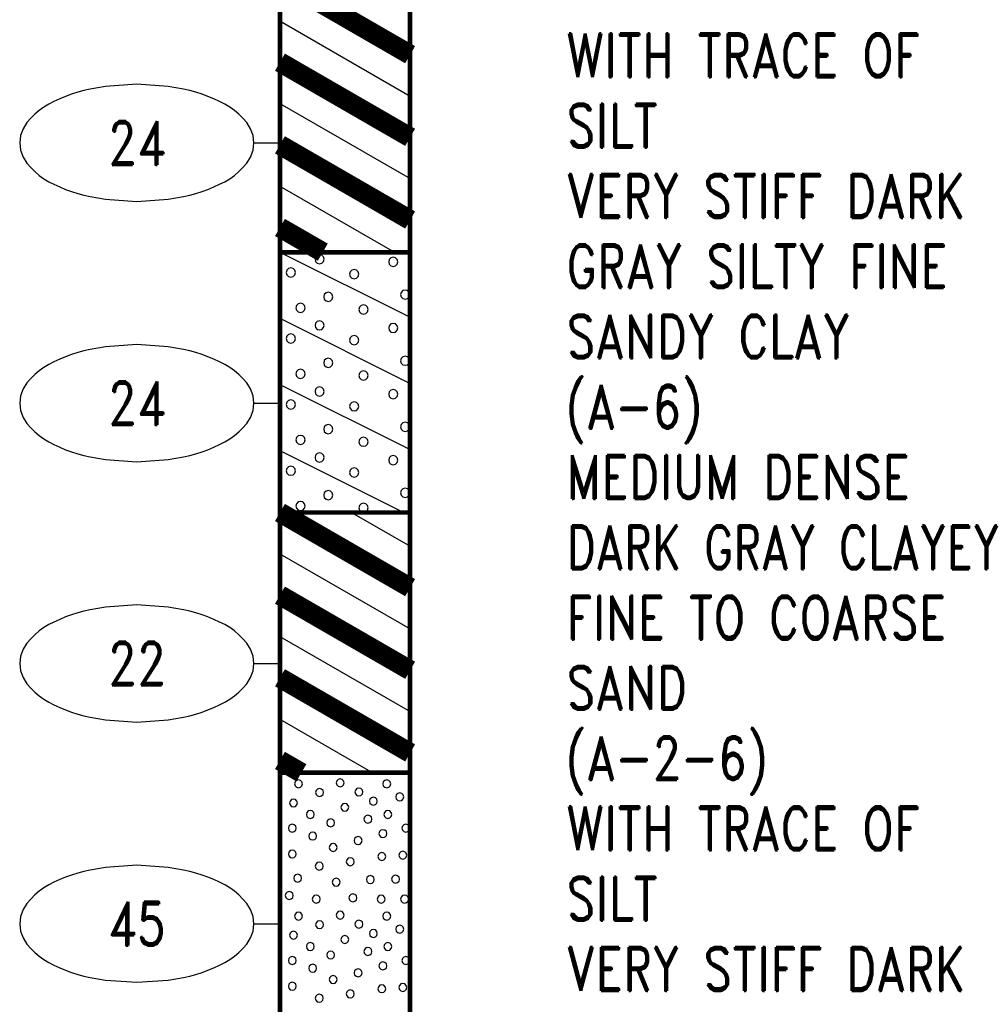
# Model space of a CAD drawing. Extents: x -12 to 875, y 346 to 518.
# Tile 4 of 10: x 413 to 450, y 387 to 425. Entities that reach past the tile are written whole.
import ezdxf
from ezdxf.enums import TextEntityAlignment as Align

# ---------------------------------------------------------------- set-up
doc = ezdxf.new("R2010")
doc.units = 0
doc.linetypes.add('Solid', pattern=[0])
doc.layers.get('0').update_dxf_attribs({"linetype": 'Solid'})
doc.layers.add('EB1-C', color=4, linetype='Solid')
doc.styles.add('ROMAND', font='romand', dxfattribs={"height": 1})

# ---------------------------------------------------------------- blocks, each defined once
blk = doc.blocks.new('DGRFC_NCDOT$NVALUE$ELLIPS')
at = {"color": 7, "linetype": 'Solid'}
blk.add_lwpolyline([(0, -2.5), (1.337, -2.407), (1.998, -2.292), (2.262, -2.231), (2.524, -2.16), (2.783, -2.078), (3.038, -1.985), (3.289, -1.882), (3.536, -1.768), (3.755, -1.657), (3.965, -1.529), (4.165, -1.386), (4.353, -1.227), (4.528, -1.054), (4.689, -0.869), (4.858, -0.606), (4.964, -0.311), (5, 0), (4.964, 0.311), (4.858, 0.606), (4.689, 0.869), (4.528, 1.054), (4.353, 1.227), (4.165, 1.386), (3.965, 1.529), (3.755, 1.657), (3.536, 1.768), (3.289, 1.882), (3.038, 1.985), (2.783, 2.078), (2.524, 2.16), (2.262, 2.231), (1.998, 2.292), (1.337, 2.407), (0, 2.5), (-1.337, 2.407), (-1.998, 2.292), (-2.262, 2.231), (-2.524, 2.16), (-2.783, 2.078), (-3.038, 1.985), (-3.289, 1.882), (-3.536, 1.768), (-3.755, 1.657), (-3.965, 1.529), (-4.165, 1.386), (-4.353, 1.227), (-4.528, 1.054), (-4.689, 0.869), (-4.858, 0.606), (-4.964, 0.311), (-5, 0), (-4.964, -0.311), (-4.858, -0.606), (-4.689, -0.869), (-4.528, -1.054), (-4.353, -1.227), (-4.165, -1.386), (-3.965, -1.529), (-3.755, -1.657), (-3.536, -1.768), (-3.289, -1.882), (-3.038, -1.985), (-2.783, -2.078), (-2.524, -2.16), (-2.262, -2.231), (-1.998, -2.292), (-1.337, -2.407), (0, -2.5)], dxfattribs=at)

msp = doc.modelspace()

# ---------------------------------------------------------------- linework, layer by layer
at = {"layer": 'EB1-C', "color": 7, "linetype": 'Solid', "const_width": 0.178}
for points in [[(422.773, 435.6), (422.773, 415.6)], [(427.773, 415.6), (427.773, 435.6)], [(422.773, 415.6), (427.773, 415.6)], [(422.773, 415.6), (422.773, 405.6)], [(427.773, 405.6), (427.773, 415.6)], [(422.773, 405.6), (427.773, 405.6)], [(422.773, 405.6), (422.773, 395.6)], [(427.773, 395.6), (427.773, 405.6)], [(422.773, 395.6), (427.773, 395.6)], [(422.773, 395.6), (422.773, 375.6)], [(427.773, 375.6), (427.773, 395.6)]]:
    msp.add_lwpolyline(points, dxfattribs=at)
at = {"layer": 'EB1-C', "color": 1, "linetype": 'Solid', "const_width": 0.762}
for points in [[(422.773, 426.075), (427.773, 423.188)], [(422.773, 422.9), (427.773, 420.013)], [(422.773, 419.725), (427.773, 416.838)], [(422.773, 416.55), (424.418, 415.6)], [(422.773, 405.6), (427.773, 402.713)], [(422.773, 402.425), (427.773, 399.538)], [(422.773, 399.25), (427.773, 396.363)], [(422.773, 396.075), (423.596, 395.6)]]:
    msp.add_lwpolyline(points, dxfattribs=at)
at = {"layer": 'EB1-C', "color": 1, "linetype": 'Solid'}
for points in [[(422.773, 424.488), (427.773, 421.601)], [(422.773, 424.488), (427.773, 421.601)], [(422.773, 421.313), (427.773, 418.426)], [(422.773, 421.313), (427.773, 418.426)], [(422.773, 418.138), (427.168, 415.6)], [(422.773, 418.138), (427.168, 415.6)], [(425.523, 405.6), (427.773, 404.301)], [(425.523, 405.6), (427.773, 404.301)], [(422.773, 404.013), (427.773, 401.126)], [(422.773, 404.013), (427.773, 401.126)], [(422.773, 400.838), (427.773, 397.951)], [(422.773, 400.838), (427.773, 397.951)], [(422.773, 397.663), (426.345, 395.6)], [(422.773, 397.663), (426.345, 395.6)]]:
    msp.add_lwpolyline(points, dxfattribs=at)
at = {"layer": 'EB1-C', "color": 7, "linetype": 'Solid'}
for points in [[(421.773, 419.8), (422.773, 419.8)], [(421.773, 409.8), (422.773, 409.8)], [(421.773, 399.8), (422.773, 399.8)], [(421.773, 389.8), (422.773, 389.8)]]:
    msp.add_lwpolyline(points, dxfattribs=at)
at = {"layer": 'EB1-C', "color": 2, "linetype": 'Solid'}
for points in [[(422.773, 415.6), (427.773, 413.1)], [(424.474, 415.327), (424.451, 415.416), (424.386, 415.481), (424.297, 415.505), (424.208, 415.481), (424.143, 415.416), (424.119, 415.327), (424.143, 415.238), (424.208, 415.173), (424.297, 415.15), (424.386, 415.173), (424.451, 415.238), (424.474, 415.327)], [(427.304, 415.225), (427.28, 415.314), (427.215, 415.379), (427.126, 415.403), (427.037, 415.379), (426.972, 415.314), (426.949, 415.225), (426.972, 415.137), (427.037, 415.072), (427.126, 415.048), (427.215, 415.072), (427.28, 415.137), (427.304, 415.225)], [(423.368, 414.824), (423.344, 414.913), (423.279, 414.978), (423.19, 415.002), (423.102, 414.978), (423.036, 414.913), (423.013, 414.824), (423.036, 414.735), (423.102, 414.67), (423.19, 414.646), (423.279, 414.67), (423.344, 414.735), (423.368, 414.824)], [(425.799, 414.758), (425.775, 414.847), (425.71, 414.912), (425.621, 414.935), (425.532, 414.912), (425.467, 414.847), (425.443, 414.758), (425.467, 414.669), (425.532, 414.604), (425.621, 414.58), (425.71, 414.604), (425.775, 414.669), (425.799, 414.758)], [(424.807, 413.883), (424.784, 413.972), (424.718, 414.037), (424.63, 414.061), (424.541, 414.037), (424.476, 413.972), (424.452, 413.883), (424.476, 413.794), (424.541, 413.729), (424.63, 413.705), (424.718, 413.729), (424.784, 413.794), (424.807, 413.883)], [(427.757, 413.969), (427.733, 414.058), (427.668, 414.123), (427.579, 414.147), (427.49, 414.123), (427.425, 414.058), (427.401, 413.969), (427.425, 413.881), (427.49, 413.816), (427.579, 413.792), (427.668, 413.816), (427.733, 413.881), (427.757, 413.969)], [(423.737, 413.466), (423.713, 413.555), (423.648, 413.62), (423.559, 413.644), (423.47, 413.62), (423.405, 413.555), (423.381, 413.466), (423.405, 413.377), (423.47, 413.312), (423.559, 413.288), (423.648, 413.312), (423.713, 413.377), (423.737, 413.466)], [(426.162, 413.4), (426.139, 413.489), (426.074, 413.554), (425.985, 413.578), (425.896, 413.554), (425.831, 413.489), (425.807, 413.4), (425.831, 413.311), (425.896, 413.246), (425.985, 413.222), (426.074, 413.246), (426.139, 413.311), (426.162, 413.4)], [(422.773, 413.06), (427.773, 410.56)], [(424.474, 412.79), (424.45, 412.879), (424.385, 412.944), (424.296, 412.968), (424.208, 412.944), (424.142, 412.879), (424.119, 412.79), (424.142, 412.701), (424.208, 412.636), (424.296, 412.612), (424.385, 412.636), (424.45, 412.701), (424.474, 412.79)], [(427.304, 412.688), (427.28, 412.777), (427.215, 412.842), (427.126, 412.866), (427.037, 412.842), (426.972, 412.777), (426.949, 412.688), (426.972, 412.599), (427.037, 412.534), (427.126, 412.51), (427.215, 412.534), (427.28, 412.599), (427.304, 412.688)], [(423.368, 412.286), (423.344, 412.375), (423.279, 412.44), (423.19, 412.464), (423.102, 412.44), (423.036, 412.375), (423.013, 412.286), (423.036, 412.197), (423.102, 412.132), (423.19, 412.109), (423.279, 412.132), (423.344, 412.197), (423.368, 412.286)], [(425.799, 412.22), (425.775, 412.309), (425.71, 412.374), (425.621, 412.398), (425.532, 412.374), (425.467, 412.309), (425.443, 412.22), (425.467, 412.131), (425.532, 412.066), (425.621, 412.042), (425.71, 412.066), (425.775, 412.131), (425.799, 412.22)], [(427.757, 411.432), (427.733, 411.521), (427.668, 411.586), (427.579, 411.61), (427.49, 411.586), (427.425, 411.521), (427.401, 411.432), (427.425, 411.343), (427.49, 411.278), (427.579, 411.254), (427.668, 411.278), (427.733, 411.343), (427.757, 411.432)], [(424.807, 411.346), (424.784, 411.434), (424.718, 411.5), (424.63, 411.523), (424.541, 411.5), (424.476, 411.434), (424.452, 411.346), (424.476, 411.257), (424.541, 411.192), (424.63, 411.168), (424.718, 411.192), (424.784, 411.257), (424.807, 411.346)], [(423.737, 410.929), (423.713, 411.018), (423.648, 411.083), (423.559, 411.106), (423.47, 411.083), (423.405, 411.018), (423.381, 410.929), (423.405, 410.84), (423.47, 410.775), (423.559, 410.751), (423.648, 410.775), (423.713, 410.84), (423.737, 410.929)], [(426.162, 410.862), (426.139, 410.951), (426.074, 411.016), (425.985, 411.04), (425.896, 411.016), (425.831, 410.951), (425.807, 410.862), (425.831, 410.774), (425.896, 410.709), (425.985, 410.685), (426.074, 410.709), (426.139, 410.774), (426.162, 410.862)], [(422.773, 410.52), (427.773, 408.02)], [(424.474, 410.247), (424.451, 410.336), (424.386, 410.401), (424.297, 410.425), (424.208, 410.401), (424.143, 410.336), (424.119, 410.247), (424.143, 410.158), (424.208, 410.093), (424.297, 410.07), (424.386, 410.093), (424.451, 410.158), (424.474, 410.247)], [(427.304, 410.145), (427.28, 410.234), (427.215, 410.299), (427.126, 410.323), (427.037, 410.299), (426.972, 410.234), (426.949, 410.145), (426.972, 410.057), (427.037, 409.992), (427.126, 409.968), (427.215, 409.992), (427.28, 410.057), (427.304, 410.145)], [(423.368, 409.744), (423.344, 409.833), (423.279, 409.898), (423.19, 409.922), (423.102, 409.898), (423.036, 409.833), (423.013, 409.744), (423.036, 409.655), (423.102, 409.59), (423.19, 409.566), (423.279, 409.59), (423.344, 409.655), (423.368, 409.744)], [(425.799, 409.678), (425.775, 409.767), (425.71, 409.832), (425.621, 409.855), (425.532, 409.832), (425.467, 409.767), (425.443, 409.678), (425.467, 409.589), (425.532, 409.524), (425.621, 409.5), (425.71, 409.524), (425.775, 409.589), (425.799, 409.678)], [(424.807, 408.803), (424.784, 408.892), (424.718, 408.957), (424.63, 408.981), (424.541, 408.957), (424.476, 408.892), (424.452, 408.803), (424.476, 408.714), (424.541, 408.649), (424.63, 408.625), (424.718, 408.649), (424.784, 408.714), (424.807, 408.803)], [(427.757, 408.889), (427.733, 408.978), (427.668, 409.043), (427.579, 409.067), (427.49, 409.043), (427.425, 408.978), (427.401, 408.889), (427.425, 408.801), (427.49, 408.736), (427.579, 408.712), (427.668, 408.736), (427.733, 408.801), (427.757, 408.889)], [(423.737, 408.386), (423.713, 408.475), (423.648, 408.54), (423.559, 408.564), (423.47, 408.54), (423.405, 408.475), (423.381, 408.386), (423.405, 408.297), (423.47, 408.232), (423.559, 408.208), (423.648, 408.232), (423.713, 408.297), (423.737, 408.386)], [(426.162, 408.32), (426.139, 408.409), (426.074, 408.474), (425.985, 408.498), (425.896, 408.474), (425.831, 408.409), (425.807, 408.32), (425.831, 408.231), (425.896, 408.166), (425.985, 408.142), (426.074, 408.166), (426.139, 408.231), (426.162, 408.32)], [(422.773, 407.98), (427.533, 405.6)], [(424.474, 407.71), (424.45, 407.799), (424.385, 407.864), (424.296, 407.888), (424.208, 407.864), (424.142, 407.799), (424.119, 407.71), (424.142, 407.621), (424.208, 407.556), (424.296, 407.532), (424.385, 407.556), (424.45, 407.621), (424.474, 407.71)], [(427.304, 407.608), (427.28, 407.697), (427.215, 407.762), (427.126, 407.786), (427.037, 407.762), (426.972, 407.697), (426.949, 407.608), (426.972, 407.519), (427.037, 407.454), (427.126, 407.43), (427.215, 407.454), (427.28, 407.519), (427.304, 407.608)], [(423.368, 407.206), (423.344, 407.295), (423.279, 407.36), (423.19, 407.384), (423.102, 407.36), (423.036, 407.295), (423.013, 407.206), (423.036, 407.117), (423.102, 407.052), (423.19, 407.029), (423.279, 407.052), (423.344, 407.117), (423.368, 407.206)], [(425.799, 407.14), (425.775, 407.229), (425.71, 407.294), (425.621, 407.318), (425.532, 407.294), (425.467, 407.229), (425.443, 407.14), (425.467, 407.051), (425.532, 406.986), (425.621, 406.962), (425.71, 406.986), (425.775, 407.051), (425.799, 407.14)], [(424.807, 406.266), (424.784, 406.354), (424.718, 406.42), (424.63, 406.443), (424.541, 406.42), (424.476, 406.354), (424.452, 406.266), (424.476, 406.177), (424.541, 406.112), (424.63, 406.088), (424.718, 406.112), (424.784, 406.177), (424.807, 406.266)], [(427.757, 406.352), (427.733, 406.441), (427.668, 406.506), (427.579, 406.53), (427.49, 406.506), (427.425, 406.441), (427.401, 406.352), (427.425, 406.263), (427.49, 406.198), (427.579, 406.174), (427.668, 406.198), (427.733, 406.263), (427.757, 406.352)], [(423.737, 405.849), (423.713, 405.938), (423.648, 406.003), (423.559, 406.026), (423.47, 406.003), (423.405, 405.938), (423.381, 405.849), (423.405, 405.76), (423.47, 405.695), (423.559, 405.671), (423.648, 405.695), (423.713, 405.76), (423.737, 405.849)], [(426.162, 405.782), (426.139, 405.871), (426.074, 405.936), (425.985, 405.96), (425.896, 405.936), (425.831, 405.871), (425.807, 405.782), (425.831, 405.694), (425.896, 405.629), (425.985, 405.605), (426.074, 405.629), (426.139, 405.694), (426.162, 405.782)], [(423.637, 395.175), (423.616, 395.251), (423.561, 395.307), (423.484, 395.327), (423.408, 395.307), (423.352, 395.251), (423.332, 395.175), (423.352, 395.099), (423.408, 395.043), (423.484, 395.022), (423.561, 395.043), (423.616, 395.099), (423.637, 395.175)], [(425.239, 395.214), (425.218, 395.29), (425.163, 395.346), (425.086, 395.366), (425.01, 395.346), (424.954, 395.29), (424.934, 395.214), (424.954, 395.138), (425.01, 395.082), (425.086, 395.062), (425.163, 395.082), (425.218, 395.138), (425.239, 395.214)], [(427.026, 395.175), (427.006, 395.251), (426.95, 395.307), (426.874, 395.327), (426.798, 395.307), (426.742, 395.251), (426.721, 395.175), (426.742, 395.098), (426.798, 395.043), (426.874, 395.022), (426.95, 395.043), (427.006, 395.098), (427.026, 395.175)], [(424.447, 394.844), (424.426, 394.92), (424.371, 394.976), (424.294, 394.997), (424.218, 394.976), (424.162, 394.92), (424.142, 394.844), (424.162, 394.768), (424.218, 394.712), (424.294, 394.692), (424.371, 394.712), (424.426, 394.768), (424.447, 394.844)], [(425.957, 394.862), (425.937, 394.938), (425.881, 394.994), (425.805, 395.015), (425.728, 394.994), (425.673, 394.938), (425.652, 394.862), (425.673, 394.786), (425.728, 394.73), (425.805, 394.71), (425.881, 394.73), (425.937, 394.786), (425.957, 394.862)], [(423.445, 394.439), (423.424, 394.515), (423.368, 394.571), (423.292, 394.591), (423.216, 394.571), (423.16, 394.515), (423.14, 394.439), (423.16, 394.363), (423.216, 394.307), (423.292, 394.287), (423.368, 394.307), (423.424, 394.363), (423.445, 394.439)], [(426.513, 394.508), (426.493, 394.584), (426.437, 394.64), (426.361, 394.66), (426.285, 394.64), (426.229, 394.584), (426.209, 394.508), (426.229, 394.431), (426.285, 394.376), (426.361, 394.355), (426.437, 394.376), (426.493, 394.431), (426.513, 394.508)], [(427.528, 394.67), (427.507, 394.747), (427.452, 394.802), (427.375, 394.823), (427.299, 394.802), (427.243, 394.747), (427.223, 394.67), (427.243, 394.594), (427.299, 394.538), (427.375, 394.518), (427.452, 394.538), (427.507, 394.594), (427.528, 394.67)], [(425.417, 394.273), (425.396, 394.349), (425.34, 394.405), (425.264, 394.425), (425.188, 394.405), (425.132, 394.349), (425.112, 394.273), (425.132, 394.196), (425.188, 394.141), (425.264, 394.12), (425.34, 394.141), (425.396, 394.196), (425.417, 394.273)], [(424.09, 394.002), (424.07, 394.078), (424.014, 394.134), (423.938, 394.154), (423.862, 394.134), (423.806, 394.078), (423.786, 394.002), (423.806, 393.926), (423.862, 393.87), (423.938, 393.849), (424.014, 393.87), (424.07, 393.926), (424.09, 394.002)], [(424.873, 393.679), (424.853, 393.755), (424.797, 393.811), (424.721, 393.831), (424.645, 393.811), (424.589, 393.755), (424.569, 393.679), (424.589, 393.603), (424.645, 393.547), (424.721, 393.526), (424.797, 393.547), (424.853, 393.603), (424.873, 393.679)], [(426.305, 393.816), (426.284, 393.892), (426.229, 393.948), (426.152, 393.969), (426.076, 393.948), (426.02, 393.892), (426, 393.816), (426.02, 393.74), (426.076, 393.684), (426.152, 393.664), (426.229, 393.684), (426.284, 393.74), (426.305, 393.816)], [(427.068, 394.002), (427.047, 394.078), (426.991, 394.134), (426.915, 394.154), (426.839, 394.134), (426.783, 394.078), (426.763, 394.002), (426.783, 393.926), (426.839, 393.87), (426.915, 393.849), (426.991, 393.87), (427.047, 393.926), (427.068, 394.002)], [(423.399, 393.47), (423.378, 393.547), (423.323, 393.602), (423.246, 393.623), (423.17, 393.602), (423.114, 393.547), (423.094, 393.47), (423.114, 393.394), (423.17, 393.338), (423.246, 393.318), (423.323, 393.338), (423.378, 393.394), (423.399, 393.47)], [(427.759, 393.47), (427.739, 393.547), (427.683, 393.602), (427.607, 393.623), (427.531, 393.602), (427.475, 393.547), (427.454, 393.47), (427.475, 393.394), (427.531, 393.338), (427.607, 393.318), (427.683, 393.338), (427.739, 393.394), (427.759, 393.47)], [(424.182, 393.17), (424.161, 393.247), (424.106, 393.302), (424.029, 393.323), (423.953, 393.302), (423.897, 393.247), (423.877, 393.17), (423.897, 393.094), (423.953, 393.038), (424.029, 393.018), (424.106, 393.038), (424.161, 393.094), (424.182, 393.17)], [(425.926, 392.995), (425.906, 393.071), (425.85, 393.127), (425.774, 393.147), (425.697, 393.127), (425.642, 393.071), (425.621, 392.995), (425.642, 392.919), (425.697, 392.863), (425.774, 392.842), (425.85, 392.863), (425.906, 392.919), (425.926, 392.995)], [(426.882, 393.262), (426.862, 393.338), (426.806, 393.394), (426.73, 393.414), (426.653, 393.394), (426.598, 393.338), (426.577, 393.262), (426.598, 393.186), (426.653, 393.13), (426.73, 393.109), (426.806, 393.13), (426.862, 393.186), (426.882, 393.262)], [(424.97, 392.733), (424.95, 392.809), (424.894, 392.865), (424.818, 392.885), (424.741, 392.865), (424.686, 392.809), (424.665, 392.733), (424.686, 392.657), (424.741, 392.601), (424.818, 392.581), (424.894, 392.601), (424.95, 392.657), (424.97, 392.733)], [(423.399, 392.479), (423.378, 392.555), (423.323, 392.611), (423.246, 392.631), (423.17, 392.611), (423.114, 392.555), (423.094, 392.479), (423.114, 392.403), (423.17, 392.347), (423.246, 392.326), (423.323, 392.347), (423.378, 392.403), (423.399, 392.479)], [(425.626, 392.184), (425.606, 392.26), (425.55, 392.316), (425.474, 392.336), (425.397, 392.316), (425.342, 392.26), (425.321, 392.184), (425.342, 392.108), (425.397, 392.052), (425.474, 392.031), (425.55, 392.052), (425.606, 392.108), (425.626, 392.184)], [(426.836, 392.385), (426.816, 392.461), (426.76, 392.517), (426.684, 392.537), (426.608, 392.517), (426.552, 392.461), (426.531, 392.385), (426.552, 392.308), (426.608, 392.253), (426.684, 392.232), (426.76, 392.253), (426.816, 392.308), (426.836, 392.385)], [(427.645, 392.433), (427.624, 392.509), (427.569, 392.565), (427.492, 392.585), (427.416, 392.565), (427.36, 392.509), (427.34, 392.433), (427.36, 392.357), (427.416, 392.301), (427.492, 392.281), (427.569, 392.301), (427.624, 392.357), (427.645, 392.433)], [(424.436, 392.016), (424.416, 392.092), (424.36, 392.148), (424.284, 392.168), (424.208, 392.148), (424.152, 392.092), (424.131, 392.016), (424.152, 391.94), (424.208, 391.884), (424.284, 391.864), (424.36, 391.884), (424.416, 391.94), (424.436, 392.016)], [(423.605, 391.553), (423.584, 391.629), (423.528, 391.685), (423.452, 391.706), (423.376, 391.685), (423.32, 391.629), (423.3, 391.553), (423.32, 391.477), (423.376, 391.421), (423.452, 391.401), (423.528, 391.421), (423.584, 391.477), (423.605, 391.553)], [(425.082, 391.393), (425.061, 391.469), (425.006, 391.525), (424.93, 391.545), (424.853, 391.525), (424.798, 391.469), (424.777, 391.393), (424.798, 391.317), (424.853, 391.261), (424.93, 391.241), (425.006, 391.261), (425.061, 391.317), (425.082, 391.393)], [(426.396, 391.495), (426.376, 391.571), (426.32, 391.627), (426.244, 391.647), (426.168, 391.627), (426.112, 391.571), (426.092, 391.495), (426.112, 391.419), (426.168, 391.363), (426.244, 391.342), (426.32, 391.363), (426.376, 391.419), (426.396, 391.495)], [(427.368, 391.51), (427.347, 391.586), (427.291, 391.642), (427.215, 391.662), (427.139, 391.642), (427.083, 391.586), (427.063, 391.51), (427.083, 391.434), (427.139, 391.378), (427.215, 391.358), (427.291, 391.378), (427.347, 391.434), (427.368, 391.51)], [(423.282, 390.887), (423.261, 390.963), (423.206, 391.019), (423.129, 391.04), (423.053, 391.019), (422.997, 390.963), (422.977, 390.887), (422.997, 390.811), (423.053, 390.755), (423.129, 390.735), (423.206, 390.755), (423.261, 390.811), (423.282, 390.887)], [(424.319, 390.747), (424.299, 390.823), (424.243, 390.879), (424.167, 390.9), (424.091, 390.879), (424.035, 390.823), (424.014, 390.747), (424.035, 390.671), (424.091, 390.615), (424.167, 390.595), (424.243, 390.615), (424.299, 390.671), (424.319, 390.747)], [(425.728, 390.793), (425.707, 390.869), (425.652, 390.925), (425.575, 390.945), (425.499, 390.925), (425.443, 390.869), (425.423, 390.793), (425.443, 390.717), (425.499, 390.661), (425.575, 390.641), (425.652, 390.661), (425.707, 390.717), (425.728, 390.793)], [(426.813, 390.747), (426.793, 390.823), (426.737, 390.879), (426.661, 390.9), (426.585, 390.879), (426.529, 390.823), (426.509, 390.747), (426.529, 390.671), (426.585, 390.615), (426.661, 390.595), (426.737, 390.615), (426.793, 390.671), (426.813, 390.747)], [(427.713, 390.747), (427.693, 390.823), (427.637, 390.879), (427.561, 390.9), (427.485, 390.879), (427.429, 390.823), (427.409, 390.747), (427.429, 390.671), (427.485, 390.615), (427.561, 390.595), (427.637, 390.615), (427.693, 390.671), (427.713, 390.747)], [(423.637, 390.095), (423.616, 390.171), (423.561, 390.227), (423.484, 390.247), (423.408, 390.227), (423.352, 390.171), (423.332, 390.095), (423.352, 390.019), (423.408, 389.963), (423.484, 389.942), (423.561, 389.963), (423.616, 390.019), (423.637, 390.095)], [(425.239, 390.134), (425.218, 390.21), (425.163, 390.266), (425.086, 390.286), (425.01, 390.266), (424.954, 390.21), (424.934, 390.134), (424.954, 390.058), (425.01, 390.002), (425.086, 389.982), (425.163, 390.002), (425.218, 390.058), (425.239, 390.134)], [(427.026, 390.095), (427.006, 390.171), (426.95, 390.227), (426.874, 390.247), (426.798, 390.227), (426.742, 390.171), (426.721, 390.095), (426.742, 390.018), (426.798, 389.963), (426.874, 389.942), (426.95, 389.963), (427.006, 390.018), (427.026, 390.095)], [(424.447, 389.764), (424.426, 389.84), (424.371, 389.896), (424.294, 389.917), (424.218, 389.896), (424.162, 389.84), (424.142, 389.764), (424.162, 389.688), (424.218, 389.632), (424.294, 389.612), (424.371, 389.632), (424.426, 389.688), (424.447, 389.764)], [(425.957, 389.782), (425.937, 389.858), (425.881, 389.914), (425.805, 389.935), (425.728, 389.914), (425.673, 389.858), (425.652, 389.782), (425.673, 389.706), (425.728, 389.65), (425.805, 389.63), (425.881, 389.65), (425.937, 389.706), (425.957, 389.782)], [(427.528, 389.59), (427.507, 389.667), (427.452, 389.722), (427.375, 389.743), (427.299, 389.722), (427.243, 389.667), (427.223, 389.59), (427.243, 389.514), (427.299, 389.458), (427.375, 389.438), (427.452, 389.458), (427.507, 389.514), (427.528, 389.59)], [(423.445, 389.359), (423.424, 389.435), (423.368, 389.491), (423.292, 389.511), (423.216, 389.491), (423.16, 389.435), (423.14, 389.359), (423.16, 389.283), (423.216, 389.227), (423.292, 389.207), (423.368, 389.227), (423.424, 389.283), (423.445, 389.359)], [(425.417, 389.193), (425.396, 389.269), (425.34, 389.325), (425.264, 389.345), (425.188, 389.325), (425.132, 389.269), (425.112, 389.193), (425.132, 389.116), (425.188, 389.061), (425.264, 389.04), (425.34, 389.061), (425.396, 389.116), (425.417, 389.193)], [(426.513, 389.428), (426.493, 389.504), (426.437, 389.56), (426.361, 389.58), (426.285, 389.56), (426.229, 389.504), (426.209, 389.428), (426.229, 389.351), (426.285, 389.296), (426.361, 389.275), (426.437, 389.296), (426.493, 389.351), (426.513, 389.428)], [(424.09, 388.922), (424.07, 388.998), (424.014, 389.054), (423.938, 389.074), (423.862, 389.054), (423.806, 388.998), (423.786, 388.922), (423.806, 388.846), (423.862, 388.79), (423.938, 388.769), (424.014, 388.79), (424.07, 388.846), (424.09, 388.922)], [(426.305, 388.736), (426.284, 388.812), (426.229, 388.868), (426.152, 388.889), (426.076, 388.868), (426.02, 388.812), (426, 388.736), (426.02, 388.66), (426.076, 388.604), (426.152, 388.584), (426.229, 388.604), (426.284, 388.66), (426.305, 388.736)], [(427.068, 388.922), (427.047, 388.998), (426.991, 389.054), (426.915, 389.074), (426.839, 389.054), (426.783, 388.998), (426.763, 388.922), (426.783, 388.846), (426.839, 388.79), (426.915, 388.769), (426.991, 388.79), (427.047, 388.846), (427.068, 388.922)], [(423.399, 388.39), (423.378, 388.467), (423.323, 388.522), (423.246, 388.543), (423.17, 388.522), (423.114, 388.467), (423.094, 388.39), (423.114, 388.314), (423.17, 388.258), (423.246, 388.238), (423.323, 388.258), (423.378, 388.314), (423.399, 388.39)], [(424.873, 388.599), (424.853, 388.675), (424.797, 388.731), (424.721, 388.751), (424.645, 388.731), (424.589, 388.675), (424.569, 388.599), (424.589, 388.523), (424.645, 388.467), (424.721, 388.446), (424.797, 388.467), (424.853, 388.523), (424.873, 388.599)], [(427.759, 388.39), (427.739, 388.467), (427.683, 388.522), (427.607, 388.543), (427.531, 388.522), (427.475, 388.467), (427.454, 388.39), (427.475, 388.314), (427.531, 388.258), (427.607, 388.238), (427.683, 388.258), (427.739, 388.314), (427.759, 388.39)], [(424.182, 388.09), (424.161, 388.167), (424.106, 388.222), (424.029, 388.243), (423.953, 388.222), (423.897, 388.167), (423.877, 388.09), (423.897, 388.014), (423.953, 387.958), (424.029, 387.938), (424.106, 387.958), (424.161, 388.014), (424.182, 388.09)], [(426.882, 388.182), (426.862, 388.258), (426.806, 388.314), (426.73, 388.334), (426.653, 388.314), (426.598, 388.258), (426.577, 388.182), (426.598, 388.106), (426.653, 388.05), (426.73, 388.029), (426.806, 388.05), (426.862, 388.106), (426.882, 388.182)], [(424.97, 387.653), (424.95, 387.729), (424.894, 387.785), (424.818, 387.805), (424.741, 387.785), (424.686, 387.729), (424.665, 387.653), (424.686, 387.577), (424.741, 387.521), (424.818, 387.501), (424.894, 387.521), (424.95, 387.577), (424.97, 387.653)], [(425.926, 387.915), (425.906, 387.991), (425.85, 388.047), (425.774, 388.067), (425.697, 388.047), (425.642, 387.991), (425.621, 387.915), (425.642, 387.839), (425.697, 387.783), (425.774, 387.762), (425.85, 387.783), (425.906, 387.839), (425.926, 387.915)], [(423.399, 387.399), (423.378, 387.475), (423.323, 387.531), (423.246, 387.551), (423.17, 387.531), (423.114, 387.475), (423.094, 387.399), (423.114, 387.323), (423.17, 387.267), (423.246, 387.246), (423.323, 387.267), (423.378, 387.323), (423.399, 387.399)], [(426.836, 387.305), (426.816, 387.381), (426.76, 387.437), (426.684, 387.457), (426.608, 387.437), (426.552, 387.381), (426.531, 387.305), (426.552, 387.228), (426.608, 387.173), (426.684, 387.152), (426.76, 387.173), (426.816, 387.228), (426.836, 387.305)], [(427.645, 387.353), (427.624, 387.429), (427.569, 387.485), (427.492, 387.505), (427.416, 387.485), (427.36, 387.429), (427.34, 387.353), (427.36, 387.277), (427.416, 387.221), (427.492, 387.201), (427.569, 387.221), (427.624, 387.277), (427.645, 387.353)], [(424.436, 386.936), (424.416, 387.012), (424.36, 387.068), (424.284, 387.088), (424.208, 387.068), (424.152, 387.012), (424.131, 386.936), (424.152, 386.86), (424.208, 386.804), (424.284, 386.784), (424.36, 386.804), (424.416, 386.86), (424.436, 386.936)], [(425.626, 387.104), (425.606, 387.18), (425.55, 387.236), (425.474, 387.256), (425.397, 387.236), (425.342, 387.18), (425.321, 387.104), (425.342, 387.028), (425.397, 386.972), (425.474, 386.951), (425.55, 386.972), (425.606, 387.028), (425.626, 387.104)]]:
    msp.add_lwpolyline(points, dxfattribs=at)

# ---------------------------------------------------------------- block references
at = {"layer": 'EB1-C', "xscale": 0.9, "yscale": 0.9}
for p in [(417.273, 419.8), (417.273, 409.8), (417.273, 399.8), (417.273, 389.8)]:
    msp.add_blockref('DGRFC_NCDOT$NVALUE$ELLIPS', p, dxfattribs=at)

# ---------------------------------------------------------------- texts
at = {"layer": 'EB1-C', "color": 7, "style": 'ROMAND', "width": 0.78}
for s, p in [('WITH TRACE OF', (433.773, 424)), ('SILT', (433.773, 421.3)), ('VERY STIFF DARK', (433.773, 418.6)), ('GRAY SILTY FINE', (433.773, 415.9)), ('SANDY CLAY', (433.773, 413.2)), ('(A-6)', (433.773, 410.5)), ('MEDIUM DENSE', (433.773, 407.8)), ('DARK GRAY CLAYEY', (433.773, 405.1)), ('FINE TO COARSE', (433.773, 402.4)), ('SAND', (433.773, 399.7)), ('(A-2-6)', (433.773, 397)), ('WITH TRACE OF', (433.773, 394.3)), ('SILT', (433.773, 391.6)), ('VERY STIFF DARK', (433.773, 388.9))]:
    msp.add_text(s, height=1.674, dxfattribs=at).set_placement(p, align=Align.TOP_LEFT)
for s, p in [('24', (417.273, 419.8)), ('24', (417.273, 409.8)), ('22', (417.273, 399.8)), ('45', (417.273, 389.8))]:
    msp.add_text(s, height=1.674, dxfattribs=at).set_placement(p, align=Align.MIDDLE_CENTER)

doc.saveas('drawing.dxf')
